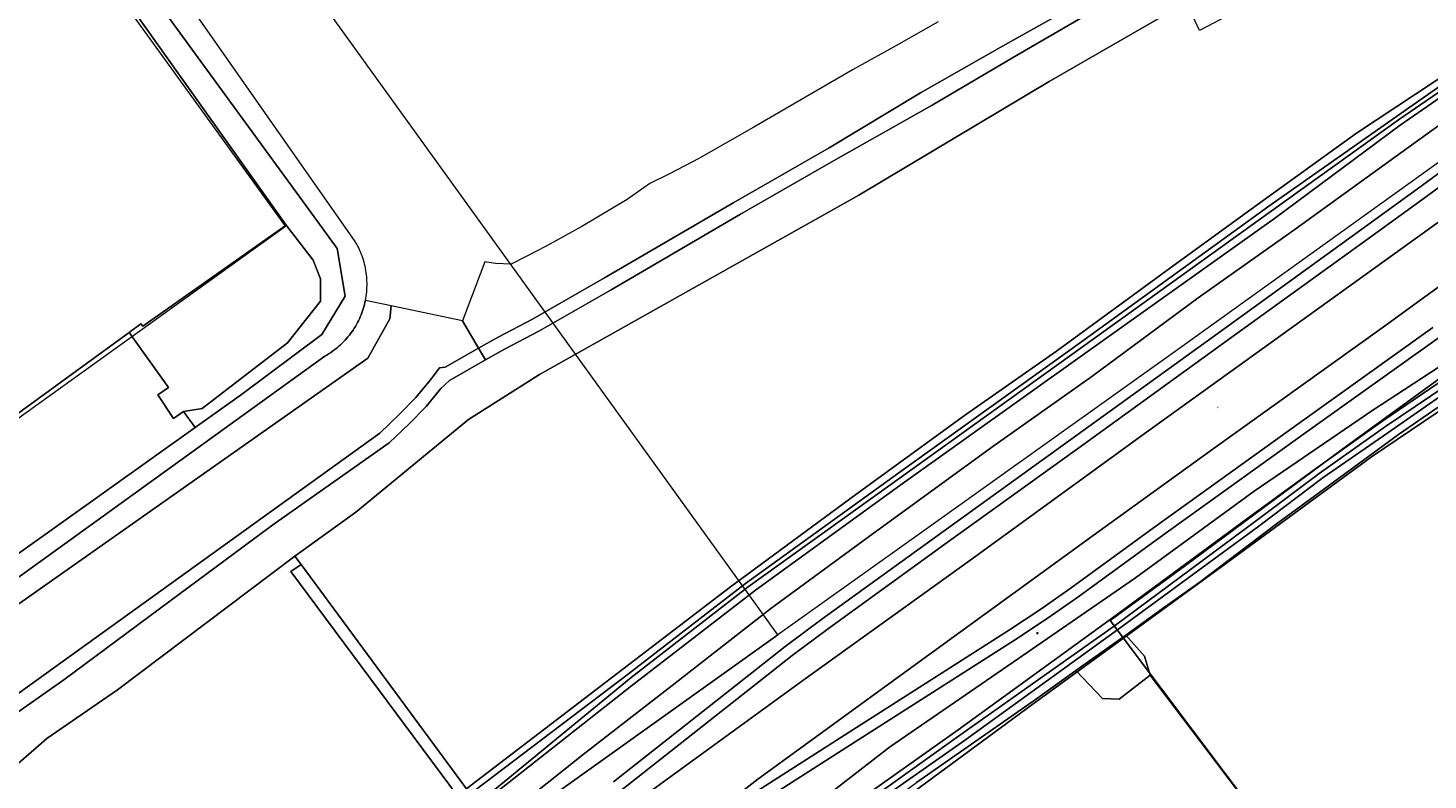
# Model space of a CAD drawing. Header units: metres. Extents: x 237319 to 238937, y 510065 to 511489.
# Tile 172 of 176: x 238179 to 238376, y 511074 to 511180. Entities that reach past the tile are written whole.
import ezdxf
from ezdxf.enums import TextEntityAlignment as Align

# ---------------------------------------------------------------- set-up
doc = ezdxf.new("R2010")
doc.units = ezdxf.units.M
for name, color, linetype, lineweight in [('B-WE-FV-GELEIDING_WILDRASTER-G', 252, 'Continuous', 18), ('B-WE-GR-BEPLANTING_CULTUUR_BOSPLANTSOEN-GV', 252, 'Continuous', 18), ('B-WE-GR-BOUWLAND-GV', 252, 'Continuous', 13), ('B-WE-GR-GRAS-GV', 252, 'Continuous', 13), ('B-WE-GR-GROENVOORZIENING-GV', 252, 'Continuous', 18), ('B-WE-GW-TALUD_KRUIN-G', 252, 'Continuous', 18), ('B-WE-IE-MEUBILAIR-S', 252, 'Continuous', 25), ('B-WE-KG-GRENS_PERCEEL-GV', 252, 'Continuous', 18), ('B-WE-OG-TERREIN_BEGROEID-GV', 252, 'Continuous', 18), ('B-WE-OG-TERREIN_ERF-GV', 252, 'Continuous', 18), ('B-WE-OG-TERREIN_OEVER-GV', 252, 'Continuous', 18), ('B-WE-OG-TOPOGRAFIE-T18', 252, 'Continuous', 18), ('B-WE-OG-WATER-GV', 252, 'Continuous', 18), ('B-WE-OG-WATER_GREPPEL-GV', 252, 'Continuous', 18), ('B-WE-OG-WATER_SLOOT-GV', 252, 'Continuous', 18), ('B-WE-VH-GESLOTENVERHARDING_ASFALT-GV', 252, 'Continuous', 18), ('B-WE-VH-HALFVERHARDING_GRASBETONSTEEN-GV', 252, 'Continuous', 18)]:
    doc.layers.add(name, color=color, linetype=linetype, lineweight=lineweight)
doc.styles.add('NLCS-ISO', font='isocpeur.ttf', dxfattribs={"height": 2.5})
doc.styles.add('NLCS-ISO-M100-T18', font='NLCS-ISO.ttf', dxfattribs={"height": 0.18})

# ---------------------------------------------------------------- blocks, each defined once
blk = doc.blocks.new('brk-2025')
at = {"layer": 'B-WE-KG-GRENS_PERCEEL-GV', "flags": 128}
for points in [[(238110.79, 510970.08), (238192.292, 511028.747), (238198.692, 511033.354), (238228.57, 511054.86), (238284.522, 511094.762), (238281.414, 511099.071), (238210.75, 511197.066), (238200.107, 511211.613), (238187.104, 511229.386), (238185.493, 511231.548), (238183.826, 511233.667), (238182.106, 511235.743), (238180.332, 511237.773), (238180.221, 511237.883), (238178.159, 511239.88)], [(238409.05, 511183.94), (238340.51, 511134.69), (238304.965, 511109.341), (238284.522, 511094.762), (238228.57, 511054.86), (238198.692, 511033.354), (238212.965, 511013.583), (238241.043, 511033.985), (238243.028, 511031.62), (238240.269, 511029.592), (238241.774, 511027.502), (238250.904, 511033.804), (238266.014, 511045.143), (238320.121, 511084.968), (238332.953, 511094.303), (238331.09, 511096.779), (238341.658, 511104.492), (238363.685, 511120.836), (238384.196, 511135.725), (238391.396, 511140.854), (238393.658, 511137.747), (238405.935, 511146.137), (238495.338, 511204.104)]]:
    blk.add_lwpolyline(points, dxfattribs=at)
for points in [[(238115.909, 511147.014), (238115.883, 511147.049), (238183.921, 511195.681), (238215.51, 511151.984), (238147.576, 511103.248), (238147.552, 511103.281)], [(238331.09, 511096.779), (238332.953, 511094.303), (238346.744, 511104.336), (238367.696, 511119.701), (238380.497, 511128.354), (238392.739, 511137.119), (238393.658, 511137.747), (238391.396, 511140.854), (238384.196, 511135.725), (238363.685, 511120.836), (238341.658, 511104.492)], [(238480.627, 511018.344), (238455.61, 511052.615), (238428.77, 511089.52), (238394.814, 511136.159), (238394.413, 511136.71), (238393.658, 511137.747), (238392.739, 511137.119), (238380.497, 511128.354), (238367.696, 511119.701), (238346.744, 511104.336), (238332.953, 511094.303), (238333.88, 511093.07), (238404.299, 510999.446), (238408.576, 511000.844), (238419.472, 511004.513), (238424.438, 511005.892), (238441.739, 511010.34), (238447.816, 511012.291), (238450.508, 511012.374), (238455.433, 511013.22), (238463.721, 511015.233), (238477.174, 511017.75)], [(238348.506, 510977.618), (238349.817, 510978.285), (238356.624, 510981.671), (238363.735, 510984.762), (238371.639, 510987.909), (238391.457, 510995.216), (238404.299, 510999.446), (238333.88, 511093.07), (238332.953, 511094.303), (238320.121, 511084.968), (238266.014, 511045.143), (238250.904, 511033.804), (238241.774, 511027.502), (238241.801, 511027.465), (238242.186, 511026.93), (238296.81, 510951.078), (238307.66, 510957.118), (238321.358, 510964.276), (238334.285, 510970.365), (238337.814, 510972.176)]]:
    blk.add_lwpolyline(points, close=True, dxfattribs=at)
blk = doc.blocks.new('SIE-MEUBILAIR_PAAL_HECTOMETER-SO')
blk.add_circle((0, 0), 0.75)
at = {"style": 'NLCS-ISO'}
blk.add_text('hm', height=0.75, dxfattribs=at).set_placement((0.2, 0.1), align=Align.MIDDLE_CENTER)
blk = doc.blocks.new('bgt-2025')
at = {"layer": 'B-WE-GR-BEPLANTING_CULTUUR_BOSPLANTSOEN-GV', "flags": 128}
blk.add_lwpolyline([(238333.255, 511094.74), (238326.266, 511089.759), (238329.992, 511085.839), (238332.343, 511085.747), (238336.682, 511089.102), (238335.904, 511091.771)], close=True, dxfattribs=at)
at = {"layer": 'B-WE-GR-BOUWLAND-GV', "flags": 128}
blk.add_lwpolyline([(238457.048, 511179.929), (238438.892, 511167.875), (238420.572, 511156.08), (238403.213, 511144.945), (238382.628, 511130.503), (238371.478, 511122.82), (238354.343, 511110.282), (238343.515, 511102.066), (238338.384, 511098.395), (238333.255, 511094.74), (238335.904, 511091.771), (238336.682, 511089.102), (238403.672, 511000.716), (238415.821, 511004.551), (238433.212, 511009.762), (238447.705, 511013.433), (238470.555, 511018.113), (238494.883, 511022.188)], dxfattribs=at)
at = {"layer": 'B-WE-GR-GRAS-GV', "flags": 128}
for points in [[(238161.372, 511090.824), (238221.029, 511133.818), (238221.29, 511133.969), (238221.547, 511134.127), (238221.8, 511134.292), (238222.049, 511134.463), (238222.293, 511134.64), (238222.532, 511134.824), (238222.766, 511135.014), (238222.996, 511135.21), (238223.22, 511135.412), (238223.439, 511135.62), (238223.652, 511135.833), (238223.86, 511136.052), (238224.062, 511136.276), (238224.258, 511136.506), (238224.448, 511136.74), (238224.631, 511136.98), (238224.809, 511137.224), (238224.98, 511137.472), (238225.144, 511137.725), (238225.302, 511137.982), (238225.453, 511138.244), (238225.597, 511138.509), (238225.734, 511138.777), (238225.865, 511139.05), (238225.988, 511139.325), (238226.103, 511139.604), (238226.212, 511139.885), (238226.313, 511140.17), (238226.406, 511140.457), (238226.493, 511140.746), (238226.571, 511141.037), (238226.642, 511141.33), (238226.705, 511141.625), (238226.761, 511141.922), (238226.808, 511142.22), (238226.848, 511142.519), (238226.88, 511142.819), (238226.905, 511143.12), (238226.921, 511143.421), (238226.93, 511143.723), (238226.93, 511144.024), (238226.923, 511144.326), (238226.908, 511144.627), (238226.885, 511144.928), (238226.854, 511145.229), (238226.816, 511145.528), (238226.769, 511145.826), (238226.715, 511146.123), (238226.653, 511146.418), (238226.584, 511146.712), (238226.507, 511147.003), (238226.422, 511147.293), (238226.33, 511147.58), (238226.23, 511147.865), (238226.123, 511148.147), (238226.008, 511148.426), (238225.886, 511148.702), (238225.757, 511148.975), (238225.621, 511149.244), (238225.478, 511149.51), (238225.329, 511149.772), (238225.172, 511150.03), (238193.024, 511195.929)], [(238195.713, 511186.014), (238218.763, 511154.374), (238222.759, 511148.888), (238223.884, 511142.205), (238220.573, 511136.833), (238209.319, 511128.448), (238202.819, 511123.816), (238165.652, 511097.327)], [(238366.536, 511191.469), (238343.589, 511179.438), (238341.795, 511183.336), (238322.552, 511172.292), (238295.848, 511156.368), (238251.082, 511131.242), (238241.143, 511124.944), (238225.36, 511111.948), (238216.804, 511105.807), (238217.675, 511104.626), (238240.864, 511073.183), (238241.545, 511073.709), (238277.869, 511101.509), (238295.457, 511114.456), (238310.683, 511125.48), (238323.576, 511134.53), (238339.387, 511146.097), (238351.705, 511155.007), (238365.604, 511165.054), (238379.403, 511174.152), (238385.865, 511178.673), (238384.246, 511180.846)], [(238175.834, 511074.816), (238182.05, 511080.255), (238191.954, 511087.089), (238216.804, 511105.807), (238225.36, 511111.948), (238241.143, 511124.944), (238251.082, 511131.242), (238295.848, 511156.368), (238322.552, 511172.292), (238341.795, 511183.336)], [(238330.755, 511183.356), (238318.167, 511176.092), (238306.142, 511168.989), (238292.633, 511161.346), (238279.268, 511153.699), (238261.147, 511143.117), (238251.015, 511137.306), (238246.213, 511134.805), (238243.534, 511133.283), (238238.473, 511130.408), (238237.292, 511129.302), (238235.196, 511126.754), (238232.813, 511124.33), (238230.045, 511121.654), (238213.72, 511110.194), (238197.841, 511098.438), (238184.436, 511088.493), (238176.272, 511082.719)], [(238199.246, 511043.719), (238207.396, 511047.014), (238207.427, 511048.776), (238208.345, 511049.906), (238210.651, 511051.341), (238212.966, 511052.884), (238217.931, 511056.485), (238233.397, 511067.415), (238239.589, 511072.198), (238216.261, 511103.662), (238217.675, 511104.626), (238216.804, 511105.807), (238191.954, 511087.089), (238182.05, 511080.255), (238175.834, 511074.816), (238177.122, 511072.803), (238177.156, 511072.754), (238196.656, 511045.135)], [(238403.672, 511000.716), (238336.682, 511089.102), (238332.343, 511085.747), (238329.992, 511085.839), (238326.266, 511089.759), (238320.739, 511085.821), (238303.917, 511074.092)]]:
    blk.add_lwpolyline(points, dxfattribs=at)
at = {"layer": 'B-WE-GR-GROENVOORZIENING-GV', "flags": 128}
for points in [[(238261.477, 511074.16), (238281.744, 511090.157), (238285.54, 511093.154), (238290.675, 511096.967), (238306.978, 511108.758), (238326.395, 511122.74), (238347.044, 511137.664), (238366.365, 511151.582), (238374.145, 511157.231), (238388.149, 511167.516)], [(238383.022, 511170.361), (238370.974, 511161.675), (238357.138, 511151.707), (238343.422, 511141.983), (238328.518, 511130.985), (238314.638, 511121.158), (238297.855, 511108.976), (238283.528, 511098.482), (238270.094, 511088.017), (238257.231, 511077.996), (238241.871, 511065.795)], [(238241.871, 511065.795), (238257.231, 511077.996), (238270.094, 511088.017), (238283.528, 511098.482), (238297.855, 511108.976), (238314.638, 511121.158), (238328.518, 511130.985), (238343.422, 511141.983), (238357.138, 511151.707), (238370.974, 511161.675), (238383.022, 511170.361)], [(238387.463, 511177.07), (238371.728, 511166.173), (238354.118, 511153.117), (238327.554, 511134.181), (238301.609, 511115.681), (238281.351, 511101.01), (238264.015, 511087.629), (238223.546, 511055.788)], [(238284.148, 511066.612), (238300.147, 511079.053), (238317.506, 511090.96), (238334.619, 511102.781), (238351.246, 511114.891), (238367.887, 511126.266), (238380.281, 511134.346)], [(238377.222, 511136.497), (238358.486, 511123.14), (238338.104, 511108.454), (238326.562, 511100.063), (238322.263, 511097.041), (238317.683, 511094.019), (238295.361, 511079.77), (238283.03, 511071.887)], [(238380.281, 511134.346), (238367.887, 511126.266), (238351.246, 511114.891), (238334.619, 511102.781), (238317.506, 511090.96), (238300.147, 511079.053), (238284.148, 511066.612), (238264.682, 511052.917), (238243.796, 511037.831), (238233.641, 511030.254), (238216.025, 511017.594), (238212.725, 511015.121), (238215.001, 511011.66), (238220.022, 511015.771), (238225.441, 511020.108), (238247.505, 511036.788), (238275.043, 511056.956), (238288.778, 511066.583), (238309.755, 511081.477), (238331.418, 511097.138), (238351.061, 511111.629), (238359.837, 511118.008), (238369.289, 511124.737), (238381.564, 511133.092)]]:
    blk.add_lwpolyline(points, dxfattribs=at)
at = {"layer": 'B-WE-GW-TALUD_KRUIN-G', "flags": 128}
for points in [[(238199.086, 511033.927), (238200.819, 511034.945), (238228.105, 511054.798), (238241.871, 511065.795), (238257.231, 511077.996), (238270.094, 511088.017), (238283.528, 511098.482), (238297.855, 511108.976), (238314.638, 511121.158), (238328.518, 511130.985), (238343.422, 511141.983), (238357.138, 511151.707), (238370.974, 511161.675), (238383.022, 511170.361), (238398.296, 511181.597)], [(238455.378, 511183.299), (238435.976, 511170.928), (238418.818, 511160.014), (238399.012, 511147.149), (238380.281, 511134.346), (238367.887, 511126.266), (238351.246, 511114.891), (238334.619, 511102.781), (238317.506, 511090.96), (238300.147, 511079.053), (238284.148, 511066.612), (238264.682, 511052.917), (238243.796, 511037.831), (238233.641, 511030.254), (238216.025, 511017.594), (238212.725, 511015.121)]]:
    blk.add_lwpolyline(points, dxfattribs=at)
at = {"layer": 'B-WE-OG-TERREIN_BEGROEID-GV', "flags": 128}
for points in [[(238218.763, 511154.374), (238195.713, 511186.014), (238190.497, 511193.291), (238190.327, 511193.113), (238189.142, 511192.488), (238187.266, 511193.212), (238183.948, 511196.647), (238215.609, 511152.153), (238219.357, 511147.27), (238220.416, 511144.667), (238220.416, 511141.534), (238215.781, 511135.664), (238203.814, 511126.476), (238201.182, 511126.057), (238202.819, 511123.816), (238209.319, 511128.448), (238220.573, 511136.833), (238223.884, 511142.205), (238222.759, 511148.888)], [(238215.609, 511152.153), (238195.52, 511138.006), (238195.247, 511138.353), (238193.585, 511137.147), (238199.116, 511129.441), (238197.611, 511128.417), (238199.814, 511125.1), (238201.182, 511126.057), (238203.814, 511126.476), (238215.781, 511135.664), (238220.416, 511141.534), (238220.416, 511144.667), (238219.357, 511147.27)], [(238148.159, 511104.123), (238146.725, 511103.135), (238148.954, 511100.05), (238155.929, 511090.397), (238165.652, 511097.327), (238202.819, 511123.816), (238201.182, 511126.057), (238199.814, 511125.1), (238197.611, 511128.417), (238199.116, 511129.441), (238193.585, 511137.147)]]:
    blk.add_lwpolyline(points, close=True, dxfattribs=at)
at = {"layer": 'B-WE-OG-TERREIN_ERF-GV', "flags": 128}
blk.add_lwpolyline([(238141.919, 511166.684), (238116.734, 511148.443), (238119.838, 511144.065), (238120.483, 511143.155), (238148.159, 511104.123), (238193.585, 511137.147), (238195.247, 511138.353), (238195.52, 511138.006), (238215.609, 511152.153), (238183.948, 511196.647), (238182.627, 511195.709), (238152.031, 511173.991), (238148.845, 511171.689), (238144.878, 511168.822)], close=True, dxfattribs=at)
at = {"layer": 'B-WE-OG-TERREIN_OEVER-GV', "flags": 128}
for points in [[(238178.553, 511068.036), (238180.331, 511065.891), (238197.253, 511042.323), (238200.719, 511042.57), (238207.91, 511045.64), (238208.29, 511047.006), (238208.29, 511048.469), (238208.924, 511049.249), (238211.119, 511050.614), (238213.46, 511052.175), (238218.434, 511055.783), (238233.91, 511066.72), (238240.604, 511071.891), (238242.072, 511073.025), (238263.572, 511089.321), (238279.965, 511101.989), (238301.464, 511117.477), (238326.917, 511135.736), (238353.311, 511154.82), (238371.196, 511167.398), (238386.928, 511178.347), (238411.973, 511196.264)], [(238412.264, 511195.745), (238387.293, 511177.769), (238371.506, 511166.933), (238353.623, 511154.118), (238327.187, 511135.143), (238301.844, 511116.926), (238280.328, 511101.488), (238263.97, 511088.808), (238243.553, 511072.053), (238237.306, 511067.098), (238221.558, 511055.092), (238214.442, 511049.795), (238212.24, 511048.168), (238210.58, 511047.019), (238209.671, 511045.254), (238201.282, 511041.789), (238196.72, 511041.092), (238174.572, 511070.962)], [(238301.609, 511115.681), (238327.554, 511134.181), (238354.118, 511153.117), (238371.728, 511166.173), (238387.463, 511177.07), (238412.461, 511194.783)], [(238392.465, 511183.292), (238385.865, 511178.673), (238379.403, 511174.152), (238365.604, 511165.054), (238351.705, 511155.007), (238339.387, 511146.097), (238323.576, 511134.53), (238310.683, 511125.48), (238295.457, 511114.456), (238277.869, 511101.509), (238241.545, 511073.709), (238240.864, 511073.183), (238240.06, 511072.562), (238239.589, 511072.198), (238233.397, 511067.415), (238217.931, 511056.485), (238212.966, 511052.884), (238210.651, 511051.341), (238208.345, 511049.906), (238207.427, 511048.776), (238207.396, 511047.014), (238199.246, 511043.719)], [(238289.118, 511065.774), (238310.14, 511080.828), (238331.826, 511096.108), (238351.399, 511110.653), (238360.396, 511117.367), (238369.687, 511123.974), (238382.276, 511132.447)], [(238381.564, 511133.092), (238369.289, 511124.737), (238359.837, 511118.008), (238351.061, 511111.629), (238331.418, 511097.138), (238309.755, 511081.477), (238288.778, 511066.583)], [(238382.601, 511131.857), (238369.979, 511123.093), (238360.957, 511116.808), (238351.902, 511109.996), (238332.281, 511095.598), (238310.66, 511079.978), (238289.528, 511065.174), (238276.959, 511055.728), (238248.533, 511034.825), (238240.825, 511029.101), (238243.204, 511028.919), (238246.292, 511031.451), (238249.261, 511033.195), (238270.032, 511048.667), (238287.588, 511062.185), (238303.917, 511074.092), (238320.739, 511085.821), (238326.266, 511089.759), (238333.255, 511094.74), (238338.384, 511098.395), (238343.515, 511102.066), (238354.343, 511110.282), (238371.478, 511122.82), (238382.628, 511130.503)], [(238329.796, 511185.003), (238315.981, 511177.256), (238304.49, 511170.692), (238291.691, 511163.003), (238278.314, 511155.349), (238260.192, 511144.766), (238250.1, 511138.978), (238245.302, 511136.479), (238242.565, 511134.924), (238243.534, 511133.283), (238246.213, 511134.805), (238251.015, 511137.306), (238261.147, 511143.117), (238279.268, 511153.699), (238292.633, 511161.346), (238306.142, 511168.989), (238318.167, 511176.092), (238330.755, 511183.356)], [(238163.094, 511088.586), (238227.041, 511133.541), (238230.144, 511139.055), (238230.299, 511140.872), (238226.705, 511141.625), (238226.642, 511141.33), (238226.571, 511141.037), (238226.493, 511140.746), (238226.406, 511140.457), (238226.313, 511140.17), (238226.212, 511139.885), (238226.103, 511139.604), (238225.988, 511139.325), (238225.865, 511139.05), (238225.734, 511138.777), (238225.597, 511138.509), (238225.453, 511138.244), (238225.302, 511137.982), (238225.144, 511137.725), (238224.98, 511137.472), (238224.809, 511137.224), (238224.631, 511136.98), (238224.448, 511136.74), (238224.258, 511136.506), (238224.062, 511136.276), (238223.86, 511136.052), (238223.652, 511135.833), (238223.439, 511135.62), (238223.22, 511135.412), (238222.996, 511135.21), (238222.766, 511135.014), (238222.532, 511134.824), (238222.293, 511134.64), (238222.049, 511134.463), (238221.8, 511134.292), (238221.547, 511134.127), (238221.29, 511133.969), (238221.029, 511133.818), (238161.372, 511090.824)], [(238197.988, 511038.569), (238204.945, 511040.965), (238208.141, 511042.707), (238215.558, 511049.885), (238223.546, 511055.788), (238264.015, 511087.629), (238281.351, 511101.01), (238301.609, 511115.681)]]:
    blk.add_lwpolyline(points, dxfattribs=at)
blk.add_lwpolyline([(238171.399, 511079.357), (238172.451, 511080.095), (238176.272, 511082.719), (238184.436, 511088.493), (238197.841, 511098.438), (238213.72, 511110.194), (238230.045, 511121.654), (238232.813, 511124.33), (238235.196, 511126.754), (238237.292, 511129.302), (238238.473, 511130.408), (238243.534, 511133.283), (238242.565, 511134.924), (238237.878, 511132.262), (238237.101, 511132.18), (238235.8, 511130.488), (238233.778, 511128.03), (238231.47, 511125.683), (238228.72, 511123.024), (238169.954, 511080.779), (238169.46, 511080.424), (238169.409, 511080.382), (238170.619, 511078.81)], close=True, dxfattribs=at)
at = {"layer": 'B-WE-OG-WATER-GV', "flags": 128}
blk.add_lwpolyline([(238306.992, 511180.645), (238301.443, 511177.498), (238295.079, 511173.956), (238281.124, 511165.914), (238273.449, 511161.498), (238269.412, 511159.385), (238266.565, 511158.014), (238263.39, 511155.75), (238257.056, 511151.986), (238252.025, 511149.222), (238249.161, 511147.708), (238247.127, 511146.718), (238244.953, 511146.773), (238243.428, 511147.031), (238240.291, 511138.779), (238242.565, 511134.924), (238245.302, 511136.479), (238250.1, 511138.978), (238260.192, 511144.766), (238278.314, 511155.349), (238291.691, 511163.003), (238304.49, 511170.692), (238315.981, 511177.256), (238329.796, 511185.003)], dxfattribs=at)
blk.add_lwpolyline([(238230.299, 511140.872), (238230.144, 511139.055), (238227.041, 511133.541), (238163.094, 511088.586), (238166.441, 511084.238), (238169.409, 511080.382), (238169.46, 511080.424), (238169.954, 511080.779), (238228.72, 511123.024), (238231.47, 511125.683), (238233.778, 511128.03), (238235.8, 511130.488), (238237.101, 511132.18), (238237.878, 511132.262), (238242.565, 511134.924), (238240.291, 511138.779)], close=True, dxfattribs=at)
at = {"layer": 'B-WE-OG-WATER_GREPPEL-GV', "flags": 128}
blk.add_lwpolyline([(238240.06, 511072.562), (238240.864, 511073.183), (238217.675, 511104.626), (238216.261, 511103.662), (238239.589, 511072.198)], close=True, dxfattribs=at)
at = {"layer": 'B-WE-OG-WATER_SLOOT-GV', "flags": 128}
for points in [[(238411.973, 511196.264), (238386.928, 511178.347), (238371.196, 511167.398), (238353.311, 511154.82), (238326.917, 511135.736), (238301.464, 511117.477), (238279.965, 511101.989), (238263.572, 511089.321), (238242.072, 511073.025), (238240.604, 511071.891), (238233.91, 511066.72), (238218.434, 511055.783), (238213.46, 511052.175), (238211.119, 511050.614), (238208.924, 511049.249), (238208.29, 511048.469), (238208.29, 511047.006), (238207.91, 511045.64), (238200.719, 511042.57), (238197.253, 511042.323), (238180.331, 511065.891), (238178.553, 511068.036)], [(238174.572, 511070.962), (238196.72, 511041.092), (238201.282, 511041.789), (238209.671, 511045.254), (238210.58, 511047.019), (238212.24, 511048.168), (238214.442, 511049.795), (238221.558, 511055.092), (238237.306, 511067.098), (238243.553, 511072.053), (238263.97, 511088.808), (238280.328, 511101.488), (238301.844, 511116.926), (238327.187, 511135.143), (238353.623, 511154.118), (238371.506, 511166.933), (238387.293, 511177.769), (238412.264, 511195.745)], [(238289.528, 511065.174), (238310.66, 511079.978), (238332.281, 511095.598), (238351.902, 511109.996), (238360.957, 511116.808), (238369.979, 511123.093), (238382.601, 511131.857)], [(238382.276, 511132.447), (238369.687, 511123.974), (238360.396, 511117.367), (238351.399, 511110.653), (238331.826, 511096.108), (238310.14, 511080.828), (238289.118, 511065.774)]]:
    blk.add_lwpolyline(points, dxfattribs=at)
at = {"layer": 'B-WE-VH-GESLOTENVERHARDING_ASFALT-GV', "flags": 128}
for points in [[(238411.535, 511183.477), (238389.11, 511166.237), (238375.089, 511155.939), (238367.303, 511150.286), (238347.98, 511136.367), (238327.331, 511121.442), (238307.914, 511107.461), (238291.621, 511095.676), (238286.513, 511091.883), (238282.735, 511088.901), (238262.471, 511072.906), (238253.118, 511065.469), (238242.685, 511057.214), (238228.846, 511046.31), (238243.94, 511056.34), (238262.805, 511070.095), (238287.997, 511088.398), (238311.406, 511105.203), (238336.196, 511123.161), (238364.148, 511143.305), (238377.154, 511152.644), (238381.381, 511155.679), (238400.049, 511169.6), (238418.511, 511183.643)], [(238381.47, 511146.678), (238369.543, 511138.03), (238345.847, 511121.051), (238328.707, 511108.677), (238306.161, 511092.331), (238281.717, 511074.547), (238269.799, 511065.293), (238275.426, 511068.972), (238282.172, 511073.237), (238294.499, 511081.118), (238316.812, 511095.361), (238321.362, 511098.363), (238325.631, 511101.365), (238337.166, 511109.75), (238357.554, 511124.44), (238376.306, 511137.809)]]:
    blk.add_lwpolyline(points, dxfattribs=at)
blk.add_lwpolyline([(238381.47, 511146.678), (238377.154, 511152.644), (238364.148, 511143.305), (238336.196, 511123.161), (238311.406, 511105.203), (238287.997, 511088.398), (238262.805, 511070.095), (238243.94, 511056.34), (238228.846, 511046.31), (238231.282, 511042.681), (238233.66, 511039.14), (238248.862, 511050.136), (238269.799, 511065.293), (238281.717, 511074.547), (238306.161, 511092.331), (238328.707, 511108.677), (238345.847, 511121.051), (238369.543, 511138.03)], close=True, dxfattribs=at)
at = {"layer": 'B-WE-VH-HALFVERHARDING_GRASBETONSTEEN-GV', "flags": 128}
for points in [[(238388.149, 511167.516), (238374.145, 511157.231), (238366.365, 511151.582), (238347.044, 511137.664), (238326.395, 511122.74), (238306.978, 511108.758), (238290.675, 511096.967), (238285.54, 511093.154), (238281.744, 511090.157), (238261.477, 511074.16)], [(238262.471, 511072.906), (238282.735, 511088.901), (238286.513, 511091.883), (238291.621, 511095.676), (238307.914, 511107.461), (238327.331, 511121.442), (238347.98, 511136.367), (238367.303, 511150.286), (238375.089, 511155.939), (238389.11, 511166.237)], [(238376.306, 511137.809), (238357.554, 511124.44), (238337.166, 511109.75), (238325.631, 511101.365), (238321.362, 511098.363), (238316.812, 511095.361), (238294.499, 511081.118), (238282.172, 511073.237), (238275.426, 511068.972), (238269.799, 511065.293), (238248.862, 511050.136), (238233.66, 511039.14), (238234.595, 511037.842), (238249.8, 511048.84), (238270.706, 511063.975), (238276.291, 511067.626), (238283.03, 511071.887), (238295.361, 511079.77), (238317.683, 511094.019), (238322.263, 511097.041), (238326.562, 511100.063), (238338.104, 511108.454), (238358.486, 511123.14), (238377.222, 511136.497)]]:
    blk.add_lwpolyline(points, dxfattribs=at)
at = {"layer": 'B-WE-IE-MEUBILAIR-S', "xscale": 0.1, "yscale": 0.1, "zscale": 0.1}
blk.add_blockref('SIE-MEUBILAIR_PAAL_HECTOMETER-SO', (238320.893, 511095.008), dxfattribs=at)
at = {"layer": 'B-WE-KG-GRENS_PERCEEL-GV'}
blk.add_blockref('brk-2025', (0, 0), dxfattribs=at)
at = {"layer": 'B-WE-OG-TOPOGRAFIE-T18', "style": 'NLCS-ISO-M100-T18'}
blk.add_text('N34', height=0.18, rotation=35.9, dxfattribs=at).set_placement((238346.221, 511126.659), align=Align.MIDDLE)

msp = doc.modelspace()

# ---------------------------------------------------------------- block references
at = {"layer": 'B-WE-FV-GELEIDING_WILDRASTER-G'}
msp.add_blockref('bgt-2025', (0, 0), dxfattribs=at)

doc.saveas('drawing.dxf')
